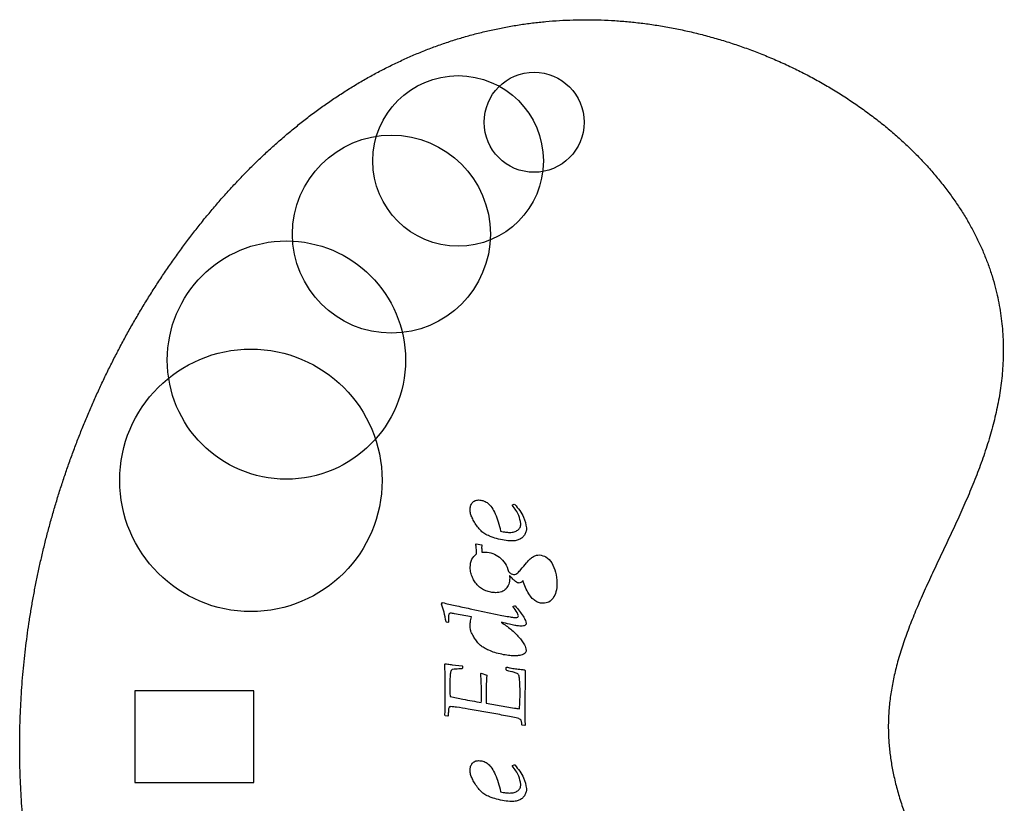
# Model space of a CAD drawing. Header units: millimetres. Extents: x -78 to -10, y -53 to 49.
# Tile 4 of 4: x -78 to -10, y -6 to 49. Entities that reach past the tile are written whole.
import ezdxf

# ---------------------------------------------------------------- set-up
doc = ezdxf.new("R2010")
doc.units = ezdxf.units.MM
doc.layers.get('0').update_dxf_attribs({"linetype": 'CONTINUOUS'})

msp = doc.modelspace()

# ---------------------------------------------------------------- linework, layer by layer
for p, q in [((-44.386, 14.957), (-44.37, 15)), ((-44.37, 15), (-44.273, 15.043)), ((-44.273, 15.043), (-44.222, 15.035)), ((-45.242, 13.359), (-45.199, 13.176)), ((-46.913, 12.285), (-46.894, 12.301)), ((-46.894, 12.301), (-46.503, 12.238)), ((-49.281, 8.148), (-49.206, 8.246)), ((-47.312, 7.828), (-45.109, 7.367)), ((-44.347, 7.953), (-44.335, 7.996)), ((-44.335, 7.996), (-44.245, 8.035)), ((-44.245, 8.035), (-44.195, 8.023)), ((-48.937, 6.887), (-48.972, 6.918)), ((-48.839, 6.875), (-48.937, 6.887)), ((-48.808, 6.906), (-48.839, 6.875)), ((-48.804, 7.234), (-48.808, 6.906)), ((-47.214, 7.277), (-48.398, 7.48)), ((-45.144, 6.887), (-45.148, 6.867)), ((-49.054, 3.996), (-49.023, 4.027)), ((-48.538, 3.957), (-47.859, 3.883)), ((-47.859, 3.883), (-47.827, 3.851)), ((-47.827, 3.715), (-47.859, 3.684)), ((-47.827, 3.851), (-47.827, 3.715)), ((-44.808, 3.769), (-44.777, 3.797)), ((-44.808, 3.605), (-44.808, 3.769)), ((-44.777, 3.57), (-44.808, 3.605)), ((-43.538, 3.609), (-43.503, 3.559)), ((-43.503, 3.559), (-43.534, 0.84)), ((-46.574, 3.348), (-46.534, 3.375)), ((-46.534, 3.375), (-46.163, 3.226)), ((-45.663, 0.582), (-47.441, 0.894)), ((-46.199, 1.293), (-44.773, 1.055)), ((-49.023, 0.43), (-49.054, 0.465)), ((-48.855, 0.41), (-49.023, 0.43)), ((-48.824, 0.434), (-48.855, 0.41)), ((-43.702, -0.227), (-43.734, -0.188)), ((-43.534, -0.238), (-43.702, -0.227)), ((-43.503, -0.211), (-43.534, -0.238)), ((-44.386, -3.043), (-44.37, -3)), ((-44.37, -3), (-44.273, -2.957)), ((-44.273, -2.957), (-44.222, -2.965)), ((-45.242, -4.641), (-45.199, -4.824))]:
    msp.add_line(p, q)
msp.add_lwpolyline([(-62.24, -4.185), (-62.24, 2.165), (-70.469, 2.165), (-70.469, -4.185)], close=True)
for centre, radius in [((-48.139, 38.752), 5.893), ((-42.886, 41.423), 3.455), ((-52.745, 33.699), 6.838), ((-60, 25), 8.228), ((-62.452, 16.693), 9.065)]:
    msp.add_circle(centre, radius)
msp.add_open_spline([(-32.295, -52.278), (-30.818, -51.894), (-27.888, -50.922), (-23.623, -48.87), (-18.447, -45.074), (-13.487, -39.077), (-10.564, -32.429), (-9.919, -25.696), (-11.356, -19.308), (-14.052, -13.425), (-16.853, -8), (-18.641, -2.86), (-18.638, 2.227), (-16.831, 7.47), (-14.008, 13.002), (-11.317, 18.867), (-9.946, 24.997), (-10.756, 31.181), (-13.934, 37.054), (-19.181, 42.167), (-25.894, 46.071), (-33.35, 48.392), (-40.894, 48.916), (-48.096, 47.651), (-54.693, 44.764), (-60.548, 40.523), (-65.609, 35.244), (-69.864, 29.233), (-73.298, 22.732), (-75.897, 15.925), (-77.647, 8.947), (-78.532, 1.892), (-78.54, -5.18), (-77.66, -12.233), (-75.887, -19.242), (-73.219, -26.152), (-69.664, -32.862), (-65.235, -39.191), (-59.96, -44.846), (-53.88, -49.421), (-47.093, -52.491), (-41.242, -53.45), (-36.752, -53.228), (-33.772, -52.663), (-32.295, -52.278)], degree=5)
for points, knots in [([(-47.312, 14.664), (-47.307, 14.757), (-47.297, 14.932), (-47.201, 15.079), (-47.156, 15.148)], [0, 0, 0, 0, 0.02723481, 0.0517074, 0.0517074, 0.0517074, 0.0517074]), ([(-47.156, 15.148), (-47.097, 15.203), (-46.975, 15.317), (-46.808, 15.329), (-46.722, 15.336)], [0, 0, 0, 0, 0.02335968, 0.0485074, 0.0485074, 0.0485074, 0.0485074]), ([(-46.722, 15.336), (-46.618, 15.328), (-46.41, 15.313), (-46.229, 15.209), (-46.138, 15.156)], [0, 0, 0, 0, 0.03074979, 0.06180517, 0.06180517, 0.06180517, 0.06180517]), ([(-46.138, 15.156), (-46.046, 15.076), (-45.835, 14.891), (-45.705, 14.641), (-45.632, 14.5)], [0, 0, 0, 0, 0.03635936, 0.08349749, 0.08349749, 0.08349749, 0.08349749]), ([(-44.222, 15.035), (-43.987, 14.754), (-43.585, 14.272), (-43.461, 13.661), (-43.409, 13.406)], [0, 0, 0, 0, 0.1076726, 0.1845265, 0.1845265, 0.1845265, 0.1845265]), ([(-47.169, 14.1), (-47.211, 14.194), (-47.29, 14.374), (-47.305, 14.57), (-47.312, 14.664)], [0, 0, 0, 0, 0.030592, 0.05860263, 0.05860263, 0.05860263, 0.05860263]), ([(-45.632, 14.5), (-45.555, 14.327), (-45.39, 13.959), (-45.293, 13.567), (-45.242, 13.359)], [0, 0, 0, 0, 0.0566558, 0.120776, 0.120776, 0.120776, 0.120776]), ([(-43.808, 13.691), (-43.844, 13.89), (-43.928, 14.358), (-44.219, 14.738), (-44.386, 14.957)], [0, 0, 0, 0, 0.0597812, 0.1408972, 0.1408972, 0.1408972, 0.1408972]), ([(-46.794, 13.484), (-46.867, 13.588), (-47.004, 13.786), (-47.116, 13.999), (-47.169, 14.1)], [0, 0, 0, 0, 0.03793219, 0.07211268, 0.07211268, 0.07211268, 0.07211268]), ([(-44.015, 13.254), (-43.955, 13.312), (-43.831, 13.432), (-43.816, 13.603), (-43.808, 13.691)], [0, 0, 0, 0, 0.02434479, 0.04987457, 0.04987457, 0.04987457, 0.04987457]), ([(-46.298, 12.998), (-46.387, 13.062), (-46.577, 13.199), (-46.719, 13.385), (-46.794, 13.484)], [0, 0, 0, 0, 0.03263828, 0.06981289, 0.06981289, 0.06981289, 0.06981289]), ([(-45.482, 12.674), (-45.644, 12.722), (-45.926, 12.806), (-46.187, 12.941), (-46.298, 12.998)], [0, 0, 0, 0, 0.05070794, 0.08800839, 0.08800839, 0.08800839, 0.08800839]), ([(-45.199, 13.176), (-45.084, 13.153), (-44.878, 13.112), (-44.668, 13.102), (-44.574, 13.098)], [0, 0, 0, 0, 0.03487087, 0.06306354, 0.06306354, 0.06306354, 0.06306354]), ([(-44.574, 13.098), (-44.466, 13.102), (-44.266, 13.109), (-44.094, 13.208), (-44.015, 13.254)], [0, 0, 0, 0, 0.03178391, 0.05877683, 0.05877683, 0.05877683, 0.05877683]), ([(-43.529, 12.961), (-43.572, 12.89), (-43.659, 12.75), (-43.8, 12.665), (-43.87, 12.623)], [0, 0, 0, 0, 0.02452289, 0.0486807, 0.0486807, 0.0486807, 0.0486807]), ([(-43.409, 13.406), (-43.415, 13.332), (-43.427, 13.176), (-43.494, 13.034), (-43.529, 12.961)], [0, 0, 0, 0, 0.02227048, 0.04644357, 0.04644357, 0.04644357, 0.04644357]), ([(-46.863, 11.609), (-46.865, 11.741), (-46.869, 11.968), (-46.9, 12.192), (-46.913, 12.285)], [0, 0, 0, 0, 0.03958513, 0.06782031, 0.06782031, 0.06782031, 0.06782031]), ([(-44.441, 12.512), (-44.61, 12.519), (-44.962, 12.536), (-45.304, 12.627), (-45.482, 12.674)], [0, 0, 0, 0, 0.050602, 0.1056243, 0.1056243, 0.1056243, 0.1056243]), ([(-43.87, 12.623), (-43.954, 12.591), (-44.137, 12.52), (-44.334, 12.514), (-44.441, 12.512)], [0, 0, 0, 0, 0.0267282, 0.05849097, 0.05849097, 0.05849097, 0.05849097]), ([(-47.3, 10.676), (-47.289, 10.878), (-47.268, 11.251), (-46.99, 11.497), (-46.863, 11.609)], [0, 0, 0, 0, 0.0579745, 0.1070002, 0.1070002, 0.1070002, 0.1070002]), ([(-46.503, 12.238), (-46.506, 12.204), (-46.51, 12.136), (-46.511, 12.068), (-46.511, 12.035)], [0, 0, 0, 0, 0.01036871, 0.02033127, 0.02033127, 0.02033127, 0.02033127]), ([(-46.511, 12.035), (-46.51, 11.986), (-46.509, 11.882), (-46.5, 11.778), (-46.495, 11.723)], [0, 0, 0, 0, 0.01465365, 0.03129652, 0.03129652, 0.03129652, 0.03129652]), ([(-46.495, 11.723), (-46.456, 11.727), (-46.38, 11.736), (-46.305, 11.737), (-46.269, 11.738)], [0, 0, 0, 0, 0.01197148, 0.02272078, 0.02272078, 0.02272078, 0.02272078]), ([(-46.269, 11.738), (-46.088, 11.723), (-45.722, 11.691), (-45.42, 11.482), (-45.267, 11.377)], [0, 0, 0, 0, 0.0535506, 0.108161, 0.108161, 0.108161, 0.108161]), ([(-45.267, 11.377), (-45.129, 11.243), (-44.845, 10.969), (-44.717, 10.594), (-44.652, 10.402)], [0, 0, 0, 0, 0.0567898, 0.1167367, 0.1167367, 0.1167367, 0.1167367]), ([(-44.021, 10.299), (-43.947, 10.375), (-43.733, 10.599), (-43.538, 10.839), (-43.409, 10.996)], [0, 0, 0, 0, 0.03184793, 0.09276087, 0.09276087, 0.09276087, 0.09276087]), ([(-43.409, 10.996), (-43.329, 11.094), (-43.189, 11.264), (-43.006, 11.384), (-42.929, 11.435)], [0, 0, 0, 0, 0.03783601, 0.06542812, 0.06542812, 0.06542812, 0.06542812]), ([(-42.929, 11.435), (-42.863, 11.466), (-42.737, 11.523), (-42.599, 11.534), (-42.534, 11.539)], [0, 0, 0, 0, 0.02165446, 0.04106608, 0.04106608, 0.04106608, 0.04106608]), ([(-42.534, 11.539), (-42.368, 11.509), (-42.007, 11.444), (-41.789, 11.146), (-41.671, 10.984)], [0, 0, 0, 0, 0.0487896, 0.106191, 0.106191, 0.106191, 0.106191]), ([(-41.671, 10.984), (-41.566, 10.78), (-41.343, 10.344), (-41.323, 9.854), (-41.312, 9.594)], [0, 0, 0, 0, 0.0680645, 0.1451523, 0.1451523, 0.1451523, 0.1451523]), ([(-47.144, 9.975), (-47.189, 10.085), (-47.282, 10.31), (-47.294, 10.553), (-47.3, 10.676)], [0, 0, 0, 0, 0.03562534, 0.07230862, 0.07230862, 0.07230862, 0.07230862]), ([(-44.652, 10.402), (-44.593, 10.339), (-44.494, 10.234), (-44.356, 10.198), (-44.3, 10.184)], [0, 0, 0, 0, 0.02520986, 0.04213334, 0.04213334, 0.04213334, 0.04213334]), ([(-44.3, 10.184), (-44.25, 10.189), (-44.147, 10.201), (-44.064, 10.265), (-44.021, 10.299)], [0, 0, 0, 0, 0.0146896, 0.03074029, 0.03074029, 0.03074029, 0.03074029]), ([(-46.775, 9.424), (-46.844, 9.506), (-46.988, 9.675), (-47.091, 9.872), (-47.144, 9.975)], [0, 0, 0, 0, 0.03208941, 0.06648977, 0.06648977, 0.06648977, 0.06648977]), ([(-44.574, 9.941), (-44.581, 9.798), (-44.594, 9.528), (-44.747, 9.307), (-44.818, 9.203)], [0, 0, 0, 0, 0.04214373, 0.07912395, 0.07912395, 0.07912395, 0.07912395]), ([(-44.169, 9.709), (-44.23, 9.762), (-44.378, 9.891), (-44.506, 10.039), (-44.581, 10.125)], [0, 0, 0, 0, 0.02433481, 0.05861641, 0.05861641, 0.05861641, 0.05861641]), ([(-44.581, 10.125), (-44.579, 10.091), (-44.575, 10.03), (-44.574, 9.968), (-44.574, 9.941)], [0, 0, 0, 0, 0.01027111, 0.01837874, 0.01837874, 0.01837874, 0.01837874]), ([(-43.921, 9.59), (-43.958, 9.598), (-44.05, 9.617), (-44.125, 9.675), (-44.169, 9.709)], [0, 0, 0, 0, 0.01128867, 0.0278267, 0.0278267, 0.0278267, 0.0278267]), ([(-43.648, 9.766), (-43.698, 9.716), (-43.777, 9.636), (-43.882, 9.602), (-43.921, 9.59)], [0, 0, 0, 0, 0.02074387, 0.0328945, 0.0328945, 0.0328945, 0.0328945]), ([(-43.257, 8.863), (-43.335, 9), (-43.498, 9.287), (-43.596, 9.601), (-43.648, 9.766)], [0, 0, 0, 0, 0.0470884, 0.09857713, 0.09857713, 0.09857713, 0.09857713]), ([(-41.312, 9.594), (-41.317, 9.39), (-41.325, 9.023), (-41.495, 8.7), (-41.57, 8.557)], [0, 0, 0, 0, 0.0602574, 0.1081346, 0.1081346, 0.1081346, 0.1081346]), ([(-46.224, 9.062), (-46.33, 9.109), (-46.534, 9.199), (-46.696, 9.351), (-46.775, 9.424)], [0, 0, 0, 0, 0.03443761, 0.06629078, 0.06629078, 0.06629078, 0.06629078]), ([(-45.546, 8.93), (-45.66, 8.936), (-45.893, 8.948), (-46.112, 9.024), (-46.224, 9.062)], [0, 0, 0, 0, 0.03409758, 0.06937121, 0.06937121, 0.06937121, 0.06937121]), ([(-44.818, 9.203), (-44.915, 9.123), (-45.125, 8.951), (-45.399, 8.937), (-45.546, 8.93)], [0, 0, 0, 0, 0.0366871, 0.07966582, 0.07966582, 0.07966582, 0.07966582]), ([(-42.765, 8.34), (-42.852, 8.403), (-43.048, 8.546), (-43.182, 8.749), (-43.257, 8.863)], [0, 0, 0, 0, 0.03193706, 0.07236722, 0.07236722, 0.07236722, 0.07236722]), ([(-49.206, 8.246), (-48.92, 8.18), (-48.29, 8.034), (-47.657, 7.901), (-47.312, 7.828)], [0, 0, 0, 0, 0.0882458, 0.1940131, 0.1940131, 0.1940131, 0.1940131]), ([(-42.261, 8.199), (-42.347, 8.206), (-42.524, 8.219), (-42.683, 8.299), (-42.765, 8.34)], [0, 0, 0, 0, 0.02553611, 0.05275978, 0.05275978, 0.05275978, 0.05275978]), ([(-41.57, 8.557), (-41.663, 8.452), (-41.847, 8.245), (-42.124, 8.214), (-42.261, 8.199)], [0, 0, 0, 0, 0.04036276, 0.08033915, 0.08033915, 0.08033915, 0.08033915]), ([(-48.972, 6.918), (-49.011, 7.144), (-49.084, 7.562), (-49.219, 7.964), (-49.281, 8.148)], [0, 0, 0, 0, 0.0686406, 0.1270201, 0.1270201, 0.1270201, 0.1270201]), ([(-48.648, 7.512), (-48.674, 7.51), (-48.723, 7.506), (-48.754, 7.469), (-48.769, 7.451)], [0, 0, 0, 0, 0.00747896, 0.01407605, 0.01407605, 0.01407605, 0.01407605]), ([(-48.398, 7.48), (-48.443, 7.489), (-48.526, 7.506), (-48.61, 7.51), (-48.648, 7.512)], [0, 0, 0, 0, 0.01387135, 0.0252264, 0.0252264, 0.0252264, 0.0252264]), ([(-43.972, 7.332), (-44, 7.41), (-44.084, 7.64), (-44.242, 7.829), (-44.347, 7.953)], [0, 0, 0, 0, 0.02478982, 0.07300334, 0.07300334, 0.07300334, 0.07300334]), ([(-44.195, 8.023), (-44.094, 7.905), (-43.901, 7.677), (-43.734, 7.428), (-43.654, 7.309)], [0, 0, 0, 0, 0.04647289, 0.08971043, 0.08971043, 0.08971043, 0.08971043]), ([(-48.769, 7.451), (-48.779, 7.423), (-48.804, 7.353), (-48.804, 7.279), (-48.804, 7.234)], [0, 0, 0, 0, 0.00884913, 0.02211052, 0.02211052, 0.02211052, 0.02211052]), ([(-47.312, 6.621), (-47.306, 6.714), (-47.291, 6.935), (-47.242, 7.152), (-47.214, 7.277)], [0, 0, 0, 0, 0.027842, 0.06643383, 0.06643383, 0.06643383, 0.06643383]), ([(-45.148, 6.867), (-44.921, 6.722), (-44.475, 6.435), (-44.112, 6.05), (-43.933, 5.861)], [0, 0, 0, 0, 0.0805192, 0.1582436, 0.1582436, 0.1582436, 0.1582436]), ([(-44.216, 6.678), (-44.342, 6.704), (-44.652, 6.769), (-44.961, 6.843), (-45.144, 6.887)], [0, 0, 0, 0, 0.03859445, 0.09510224, 0.09510224, 0.09510224, 0.09510224]), ([(-45.109, 7.367), (-44.949, 7.336), (-44.684, 7.284), (-44.417, 7.246), (-44.312, 7.23)], [0, 0, 0, 0, 0.04886183, 0.08086226, 0.08086226, 0.08086226, 0.08086226]), ([(-44.312, 7.23), (-44.287, 7.228), (-44.236, 7.224), (-44.185, 7.223), (-44.159, 7.223)], [0, 0, 0, 0, 0.00754225, 0.01525959, 0.01525959, 0.01525959, 0.01525959]), ([(-44.159, 7.223), (-44.106, 7.222), (-44.016, 7.221), (-43.985, 7.3), (-43.972, 7.332)], [0, 0, 0, 0, 0.0143258, 0.02377412, 0.02377412, 0.02377412, 0.02377412]), ([(-43.654, 7.309), (-43.59, 7.211), (-43.487, 7.056), (-43.445, 6.876), (-43.429, 6.809)], [0, 0, 0, 0, 0.03447405, 0.05517207, 0.05517207, 0.05517207, 0.05517207]), ([(-43.429, 6.809), (-43.434, 6.782), (-43.443, 6.725), (-43.491, 6.692), (-43.517, 6.674)], [0, 0, 0, 0, 0.0077875, 0.01670495, 0.01670495, 0.01670495, 0.01670495]), ([(-47.23, 6.209), (-47.254, 6.276), (-47.301, 6.409), (-47.308, 6.551), (-47.312, 6.621)], [0, 0, 0, 0, 0.02127061, 0.04222045, 0.04222045, 0.04222045, 0.04222045]), ([(-46.96, 5.73), (-47.016, 5.815), (-47.118, 5.968), (-47.195, 6.135), (-47.23, 6.209)], [0, 0, 0, 0, 0.03044365, 0.05498873, 0.05498873, 0.05498873, 0.05498873]), ([(-43.781, 6.621), (-43.841, 6.625), (-43.988, 6.633), (-44.132, 6.661), (-44.216, 6.678)], [0, 0, 0, 0, 0.01817046, 0.04396224, 0.04396224, 0.04396224, 0.04396224]), ([(-43.517, 6.674), (-43.553, 6.658), (-43.637, 6.623), (-43.728, 6.622), (-43.781, 6.621)], [0, 0, 0, 0, 0.01167666, 0.02711388, 0.02711388, 0.02711388, 0.02711388]), ([(-46.581, 5.287), (-46.647, 5.35), (-46.788, 5.485), (-46.9, 5.645), (-46.96, 5.73)], [0, 0, 0, 0, 0.02717365, 0.05844361, 0.05844361, 0.05844361, 0.05844361]), ([(-43.933, 5.861), (-43.789, 5.697), (-43.552, 5.428), (-43.463, 5.084), (-43.429, 4.949)], [0, 0, 0, 0, 0.064285, 0.1054675, 0.1054675, 0.1054675, 0.1054675]), ([(-46.013, 4.953), (-46.126, 5.005), (-46.327, 5.097), (-46.504, 5.229), (-46.581, 5.287)], [0, 0, 0, 0, 0.03705701, 0.06608628, 0.06608628, 0.06608628, 0.06608628]), ([(-45.12, 4.676), (-45.282, 4.713), (-45.587, 4.782), (-45.877, 4.899), (-46.013, 4.953)], [0, 0, 0, 0, 0.04966898, 0.09359384, 0.09359384, 0.09359384, 0.09359384]), ([(-43.429, 4.949), (-43.432, 4.912), (-43.439, 4.837), (-43.487, 4.779), (-43.511, 4.75)], [0, 0, 0, 0, 0.01103223, 0.02200214, 0.02200214, 0.02200214, 0.02200214]), ([(-44.273, 4.566), (-44.399, 4.573), (-44.684, 4.587), (-44.964, 4.644), (-45.12, 4.676)], [0, 0, 0, 0, 0.0378917, 0.08557541, 0.08557541, 0.08557541, 0.08557541]), ([(-43.812, 4.617), (-43.886, 4.602), (-44.039, 4.572), (-44.194, 4.568), (-44.273, 4.566)], [0, 0, 0, 0, 0.02278154, 0.04644839, 0.04644839, 0.04644839, 0.04644839]), ([(-43.511, 4.75), (-43.549, 4.723), (-43.639, 4.658), (-43.748, 4.632), (-43.812, 4.617)], [0, 0, 0, 0, 0.01378898, 0.03315363, 0.03315363, 0.03315363, 0.03315363]), ([(-49.023, 1.277), (-49.022, 1.846), (-49.021, 2.753), (-49.045, 3.659), (-49.054, 3.996)], [0, 0, 0, 0, 0.1707047, 0.2719038, 0.2719038, 0.2719038, 0.2719038]), ([(-49.023, 4.027), (-48.967, 4.02), (-48.806, 3.997), (-48.644, 3.973), (-48.538, 3.957)], [0, 0, 0, 0, 0.01676617, 0.0489453, 0.0489453, 0.0489453, 0.0489453]), ([(-48.62, 3.56), (-48.634, 3.519), (-48.674, 3.395), (-48.683, 3.265), (-48.689, 3.178)], [0, 0, 0, 0, 0.01293189, 0.0390047, 0.0390047, 0.0390047, 0.0390047]), ([(-48.517, 3.631), (-48.537, 3.624), (-48.579, 3.611), (-48.606, 3.578), (-48.62, 3.56)], [0, 0, 0, 0, 0.00630262, 0.01275932, 0.01275932, 0.01275932, 0.01275932]), ([(-47.859, 3.684), (-48.013, 3.674), (-48.232, 3.661), (-48.451, 3.638), (-48.517, 3.631)], [0, 0, 0, 0, 0.04625841, 0.06603773, 0.06603773, 0.06603773, 0.06603773]), ([(-44.777, 3.797), (-44.697, 3.777), (-44.496, 3.726), (-44.29, 3.699), (-44.165, 3.682)], [0, 0, 0, 0, 0.02452847, 0.06224989, 0.06224989, 0.06224989, 0.06224989]), ([(-44.437, 3.473), (-44.5, 3.489), (-44.615, 3.519), (-44.727, 3.555), (-44.777, 3.57)], [0, 0, 0, 0, 0.01973383, 0.03536428, 0.03536428, 0.03536428, 0.03536428]), ([(-44.056, 3.35), (-44.101, 3.368), (-44.224, 3.419), (-44.354, 3.452), (-44.437, 3.473)], [0, 0, 0, 0, 0.01453493, 0.04006872, 0.04006872, 0.04006872, 0.04006872]), ([(-44.165, 3.682), (-44.04, 3.664), (-43.832, 3.635), (-43.622, 3.617), (-43.538, 3.609)], [0, 0, 0, 0, 0.03795558, 0.06311834, 0.06311834, 0.06311834, 0.06311834]), ([(-48.689, 3.178), (-48.697, 3.068), (-48.715, 2.846), (-48.717, 2.624), (-48.718, 2.512)], [0, 0, 0, 0, 0.03303215, 0.06668241, 0.06668241, 0.06668241, 0.06668241]), ([(-46.523, 2.047), (-46.526, 2.244), (-46.532, 2.678), (-46.559, 3.111), (-46.574, 3.348)], [0, 0, 0, 0, 0.0590957, 0.130194, 0.130194, 0.130194, 0.130194]), ([(-46.163, 3.226), (-46.176, 2.959), (-46.197, 2.494), (-46.204, 2.029), (-46.206, 1.832)], [0, 0, 0, 0, 0.0804355, 0.1395273, 0.1395273, 0.1395273, 0.1395273]), ([(-43.943, 3.23), (-43.956, 3.254), (-43.984, 3.303), (-44.031, 3.334), (-44.056, 3.35)], [0, 0, 0, 0, 0.00805792, 0.01666156, 0.01666156, 0.01666156, 0.01666156]), ([(-43.882, 2.81), (-43.888, 2.904), (-43.897, 3.045), (-43.931, 3.183), (-43.943, 3.23)], [0, 0, 0, 0, 0.02793188, 0.04249129, 0.04249129, 0.04249129, 0.04249129]), ([(-43.855, 1.969), (-43.855, 2.122), (-43.857, 2.402), (-43.874, 2.683), (-43.882, 2.81)], [0, 0, 0, 0, 0.04585442, 0.08423979, 0.08423979, 0.08423979, 0.08423979]), ([(-48.718, 2.512), (-48.717, 2.371), (-48.716, 2.118), (-48.693, 1.866), (-48.683, 1.754)], [0, 0, 0, 0, 0.04219684, 0.07589382, 0.07589382, 0.07589382, 0.07589382]), ([(-46.534, 1.351), (-46.531, 1.475), (-46.525, 1.706), (-46.523, 1.938), (-46.523, 2.047)], [0, 0, 0, 0, 0.03692481, 0.06954322, 0.06954322, 0.06954322, 0.06954322]), ([(-48.683, 1.754), (-48.392, 1.693), (-47.678, 1.543), (-46.96, 1.423), (-46.534, 1.351)], [0, 0, 0, 0, 0.0893065, 0.2185989, 0.2185989, 0.2185989, 0.2185989]), ([(-46.206, 1.832), (-46.206, 1.756), (-46.205, 1.576), (-46.201, 1.396), (-46.199, 1.293)], [0, 0, 0, 0, 0.02285278, 0.0539128, 0.0539128, 0.0539128, 0.0539128]), ([(-43.902, 0.922), (-43.888, 1.099), (-43.861, 1.447), (-43.857, 1.797), (-43.855, 1.969)], [0, 0, 0, 0, 0.0532416, 0.1048172, 0.1048172, 0.1048172, 0.1048172]), ([(-49.054, 0.465), (-49.045, 0.596), (-49.026, 0.866), (-49.024, 1.137), (-49.023, 1.277)], [0, 0, 0, 0, 0.03932743, 0.08132736, 0.08132736, 0.08132736, 0.08132736]), ([(-48.796, 0.855), (-48.801, 0.797), (-48.814, 0.657), (-48.82, 0.516), (-48.824, 0.434)], [0, 0, 0, 0, 0.01744471, 0.04228177, 0.04228177, 0.04228177, 0.04228177]), ([(-48.745, 1.027), (-48.757, 1.007), (-48.787, 0.955), (-48.793, 0.894), (-48.796, 0.855)], [0, 0, 0, 0, 0.00676953, 0.01808956, 0.01808956, 0.01808956, 0.01808956]), ([(-48.636, 1.062), (-48.658, 1.062), (-48.698, 1.06), (-48.731, 1.038), (-48.745, 1.027)], [0, 0, 0, 0, 0.00650493, 0.01171384, 0.01171384, 0.01171384, 0.01171384]), ([(-47.441, 0.894), (-47.709, 0.941), (-48.106, 1.009), (-48.506, 1.049), (-48.636, 1.062)], [0, 0, 0, 0, 0.0816418, 0.1207353, 0.1207353, 0.1207353, 0.1207353]), ([(-44.773, 1.055), (-44.598, 1.025), (-44.308, 0.975), (-44.017, 0.937), (-43.902, 0.922)], [0, 0, 0, 0, 0.05333357, 0.08812355, 0.08812355, 0.08812355, 0.08812355]), ([(-43.534, 0.84), (-43.534, 0.639), (-43.534, 0.288), (-43.512, -0.062), (-43.503, -0.211)], [0, 0, 0, 0, 0.0602592, 0.1051445, 0.1051445, 0.1051445, 0.1051445]), ([(-44.117, 0.285), (-44.276, 0.318), (-44.79, 0.424), (-45.307, 0.518), (-45.663, 0.582)], [0, 0, 0, 0, 0.0488379, 0.1575154, 0.1575154, 0.1575154, 0.1575154]), ([(-43.831, 0.176), (-43.868, 0.196), (-43.957, 0.246), (-44.057, 0.271), (-44.117, 0.285)], [0, 0, 0, 0, 0.01240384, 0.03066244, 0.03066244, 0.03066244, 0.03066244]), ([(-43.788, 0.129), (-43.794, 0.138), (-43.806, 0.156), (-43.823, 0.169), (-43.831, 0.176)], [0, 0, 0, 0, 0.00314448, 0.00639672, 0.00639672, 0.00639672, 0.00639672]), ([(-43.734, -0.188), (-43.741, -0.116), (-43.752, -0.009), (-43.779, 0.095), (-43.788, 0.129)], [0, 0, 0, 0, 0.02158636, 0.03214994, 0.03214994, 0.03214994, 0.03214994]), ([(-47.156, -2.852), (-47.097, -2.797), (-46.975, -2.683), (-46.808, -2.671), (-46.722, -2.664)], [0, 0, 0, 0, 0.02335968, 0.0485074, 0.0485074, 0.0485074, 0.0485074]), ([(-46.722, -2.664), (-46.618, -2.672), (-46.41, -2.687), (-46.229, -2.791), (-46.138, -2.844)], [0, 0, 0, 0, 0.03074986, 0.06180504, 0.06180504, 0.06180504, 0.06180504]), ([(-47.312, -3.336), (-47.307, -3.243), (-47.297, -3.068), (-47.201, -2.921), (-47.156, -2.852)], [0, 0, 0, 0, 0.02723481, 0.0517074, 0.0517074, 0.0517074, 0.0517074]), ([(-47.169, -3.9), (-47.211, -3.806), (-47.29, -3.626), (-47.305, -3.43), (-47.312, -3.336)], [0, 0, 0, 0, 0.03059155, 0.05860266, 0.05860266, 0.05860266, 0.05860266]), ([(-46.138, -2.844), (-46.046, -2.924), (-45.835, -3.109), (-45.705, -3.359), (-45.632, -3.5)], [0, 0, 0, 0, 0.03635936, 0.08349749, 0.08349749, 0.08349749, 0.08349749]), ([(-43.808, -4.309), (-43.844, -4.11), (-43.928, -3.642), (-44.219, -3.262), (-44.386, -3.043)], [0, 0, 0, 0, 0.0597812, 0.1408972, 0.1408972, 0.1408972, 0.1408972]), ([(-44.222, -2.965), (-43.987, -3.246), (-43.585, -3.728), (-43.461, -4.339), (-43.409, -4.594)], [0, 0, 0, 0, 0.1076726, 0.1845265, 0.1845265, 0.1845265, 0.1845265]), ([(-46.794, -4.516), (-46.867, -4.412), (-47.004, -4.214), (-47.116, -4.001), (-47.169, -3.9)], [0, 0, 0, 0, 0.03793259, 0.07211266, 0.07211266, 0.07211266, 0.07211266]), ([(-45.632, -3.5), (-45.555, -3.673), (-45.39, -4.041), (-45.293, -4.433), (-45.242, -4.641)], [0, 0, 0, 0, 0.0566558, 0.120776, 0.120776, 0.120776, 0.120776]), ([(-46.298, -5.002), (-46.387, -4.938), (-46.577, -4.801), (-46.719, -4.615), (-46.794, -4.516)], [0, 0, 0, 0, 0.03263828, 0.06981289, 0.06981289, 0.06981289, 0.06981289]), ([(-44.574, -4.902), (-44.466, -4.898), (-44.266, -4.891), (-44.094, -4.792), (-44.015, -4.746)], [0, 0, 0, 0, 0.03178391, 0.05877683, 0.05877683, 0.05877683, 0.05877683]), ([(-44.015, -4.746), (-43.955, -4.688), (-43.831, -4.568), (-43.816, -4.397), (-43.808, -4.309)], [0, 0, 0, 0, 0.02434479, 0.04987457, 0.04987457, 0.04987457, 0.04987457]), ([(-43.409, -4.594), (-43.415, -4.668), (-43.427, -4.824), (-43.494, -4.966), (-43.529, -5.039)], [0, 0, 0, 0, 0.02227048, 0.04644357, 0.04644357, 0.04644357, 0.04644357]), ([(-45.482, -5.326), (-45.644, -5.278), (-45.926, -5.194), (-46.187, -5.059), (-46.298, -5.002)], [0, 0, 0, 0, 0.05070794, 0.08800839, 0.08800839, 0.08800839, 0.08800839]), ([(-44.441, -5.488), (-44.61, -5.481), (-44.962, -5.464), (-45.304, -5.373), (-45.482, -5.326)], [0, 0, 0, 0, 0.050602, 0.1056243, 0.1056243, 0.1056243, 0.1056243]), ([(-45.199, -4.824), (-45.084, -4.847), (-44.878, -4.888), (-44.668, -4.898), (-44.574, -4.902)], [0, 0, 0, 0, 0.03487087, 0.06306354, 0.06306354, 0.06306354, 0.06306354]), ([(-43.87, -5.377), (-43.954, -5.409), (-44.137, -5.48), (-44.334, -5.486), (-44.441, -5.488)], [0, 0, 0, 0, 0.02672835, 0.05849108, 0.05849108, 0.05849108, 0.05849108]), ([(-43.529, -5.039), (-43.572, -5.11), (-43.659, -5.25), (-43.8, -5.335), (-43.87, -5.377)], [0, 0, 0, 0, 0.02452289, 0.0486807, 0.0486807, 0.0486807, 0.0486807])]:
    msp.add_open_spline(points, degree=3, knots=knots)

doc.saveas('drawing.dxf')
